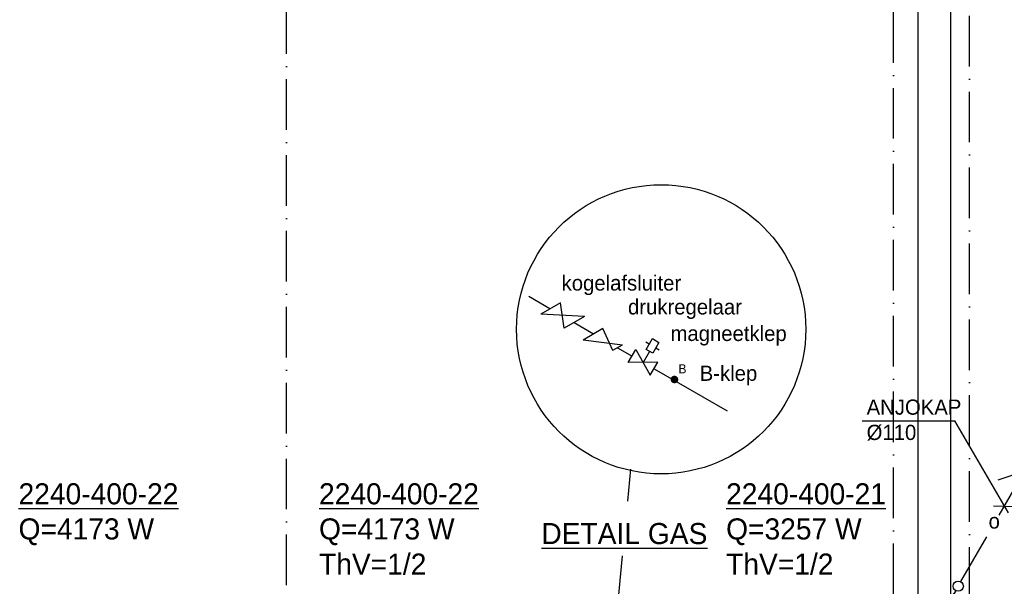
# Model space of a CAD drawing. Extents: x -1448 to 118900, y -195097 to 442500.
# Tile 49 of 103: x 37202 to 48879, y 421578 to 428297. Entities that reach past the tile are written whole.
import ezdxf
from ezdxf.enums import TextEntityAlignment as Align

# ---------------------------------------------------------------- set-up
doc = ezdxf.new("R2010")
doc.units = 0
doc.header["$LTSCALE"] = 100
for name, pattern in [('2322108', [7, 5, -2]), ('2322134', [45, 40, -5]), ('DASHDOT', [9, 6, -1.5, 0, -1.5])]:
    doc.linetypes.add(name, pattern=pattern)
doc.layers.get('0').update_dxf_attribs({"linetype": 'CONTINUOUS'})
for name, color, linetype in [('30MINSCHEIDING', 2, '2322108'), ('AL$7----_STRAMIEN', 1, 'DASHDOT'), ('AL27----_DAKEN', 7, 'CONTINUOUS'), ('BL$2----', 7, 'CONTINUOUS'), ('WI561---', 1, 'CONTINUOUS'), ('WL$1----', 4, 'CONTINUOUS'), ('WL5233--', 4, 'CONTINUOUS'), ('WL541---', 4, 'CONTINUOUS'), ('WL561---', 4, 'CONTINUOUS'), ('WM541---', 1, 'CONTINUOUS')]:
    doc.layers.add(name, color=color, linetype=linetype)
doc.styles.add('BURO-018', font='BUROFONT.shx', dxfattribs={"height": 180})
doc.styles.add('BURO-025', font='BUROFONT.shx', dxfattribs={"height": 250})

# ---------------------------------------------------------------- blocks, each defined once
blk = doc.blocks.new('30483016')
at = {"color": 0, "linetype": 'CONTINUOUS'}
for p, q in [((-0.75, 2.5), (-0.75, 5)), ((-0.75, 5), (0.75, 5)), ((0.75, 5), (0.75, 2.5)), ((-0.75, 3.75), (-1.5, 3.75)), ((0.75, 2.5), (-0.75, 2.5)), ((0, 2.5), (0, 0)), ((0.75, 3.75), (1.5, 3.75)), ((2.5, 1.5), (-2.5, -1.5)), ((-2.5, -1.5), (-2.5, 1.5)), ((-2.5, 1.5), (2.5, -1.5)), ((2.5, -1.5), (2.5, 1.5))]:
    blk.add_line(p, q, dxfattribs=at)
at = {"color": 0, "linetype": 'CONTINUOUS', "style": 'BURO-018', "flags": 1}
blk.add_attdef('W_ID', (0, 0), '', height=1.8, dxfattribs=at)
blk = doc.blocks.new('CVRINFO2')
at = {"color": 0, "linetype": 'CONTINUOUS', "style": 'BURO-025'}
for tag, p in [('CV_TEXT125', (0, 0)), ('CV_TEXT225', (0, -4.17)), ('CV_TEXT325', (0, -8.33)), ('CV_TEXT425', (0, -12.5))]:
    blk.add_attdef(tag, p, '', height=2.5, dxfattribs=at)
blk = doc.blocks.new('LDV4123')
at = {"color": 0, "linetype": 'CONTINUOUS'}
for p, q in [((-0.25, -0.433), (-1.187, -2.057)), ((-1.562, -2.706), (-2.5, -4.33)), ((-5.437, -9.418), (-4.5, -7.794)), ((-6.75, -11.691), (-5.812, -10.068))]:
    blk.add_line(p, q, dxfattribs=at)
blk.add_lwpolyline([(-0.25, -0.433, 0, 1, 0), (-1.5, -2.598, 1, 1, 0)], format="xyseb", dxfattribs=at)
blk.add_circle((0, 0), 0.5, dxfattribs=at)
at = {"color": 0, "linetype": 'CONTINUOUS', "style": 'BURO-018'}
blk.add_attdef('LD_TEXT1', text='', height=1.8, dxfattribs=at).set_placement((-3.5, -6.062), align=Align.MIDDLE)

msp = doc.modelspace()

# ---------------------------------------------------------------- linework, layer by layer
at = {"layer": 'AL$7----_STRAMIEN', "color": 1}
for points in [[(40365.4, 408989.7), (40365.4, 439905.7)], [(47565.4, 402583.9), (47565.4, 439905.7)], [(48465.4, 415142), (48465.4, 439905.7)]]:
    msp.add_lwpolyline(points, dxfattribs=at)
at = {"layer": 'AL27----_DAKEN', "color": 8}
for p, q in [((47855.4, 421482.7), (47855.4, 439182.7)), ((48245.4, 421482.7), (48245.4, 438792.7))]:
    msp.add_line(p, q, dxfattribs=at)
at = {"layer": 'BL$2----', "color": 1}
for p, q in [((47193.5, 423541.2), (48292.6, 423541.2)), ((48930, 422447.6), (48292.6, 423541.2)), ((48749.4, 422533.2), (49006.1, 422523.6))]:
    msp.add_line(p, q, dxfattribs=at)
at = {"layer": 'WL5233--', "color": 2}
for p, q in [((48807.1, 422842.3), (49122.8, 422949)), ((48818, 422421.3), (49122.8, 422949)), ((48362.8, 421633.2), (48670.9, 422166.6))]:
    msp.add_line(p, q, dxfattribs=at)
at = {"layer": 'WL541---', "linetype": '2322134'}
for p, q in [((43237.7, 425020.3), (43489.6, 424872.9)), ((43776, 424707.7), (44007.7, 424573.9)), ((44290.1, 424406.4), (44464.4, 424308.3)), ((44724.2, 424158.3), (45593.5, 423660.2))]:
    msp.add_line(p, q, dxfattribs=at)
at = {"layer": 'WL541---', "color": 2, "linetype": '2322134'}
for p, q in [((43613.5, 424941.4), (43380.6, 424807)), ((43898.7, 424776.8), (43660.2, 424639.1)), ((44115.9, 424633.3), (43883, 424498.8)), ((44347.4, 424439.5), (44232.8, 424373.3))]:
    msp.add_line(p, q, dxfattribs=at)
at = {"layer": 'WL541---', "color": 7}
for p, q in [((44412.8, 422586.2), (44449.6, 422969)), ((43675.9, 414905.4), (44350.7, 421938.3))]:
    msp.add_line(p, q, dxfattribs=at)
msp.add_circle((44809.1, 424626.1), 1714.7, dxfattribs=at)
at = {"layer": 'WM541---', "color": 2}
for p, q in [((43660.2, 424639.1), (43613.5, 424941.4)), ((43898.7, 424776.8), (43380.6, 424807)), ((44235.9, 424373.3), (44115.9, 424633.3)), ((44350.5, 424439.4), (43883, 424498.8))]:
    msp.add_line(p, q, dxfattribs=at)
at = {"layer": 'WM541---', "const_width": 45}
msp.add_lwpolyline([(44944.1, 424030.5, 1), (44989.1, 424030.5, 1)], format="xyb", close=True, dxfattribs=at)

# ---------------------------------------------------------------- block references
at = {"layer": 'WI561---'}
ref = msp.add_blockref('CVRINFO2', (37187.9, 422549.9), dxfattribs=dict(at, xscale=100, yscale=100, zscale=100))
ref.add_attrib('CV_TEXT125', '%%u2240-400-22', (37187.9, 422549.9), dxfattribs={"layer": '0', "color": 2, "linetype": 'CONTINUOUS', "height": 250, "style": 'BURO-025'})
ref.add_attrib('CV_TEXT225', 'Q=4173 W', (37187.9, 422133.3), dxfattribs={"layer": '0', "color": 2, "linetype": 'CONTINUOUS', "height": 250, "style": 'BURO-025'})
ref = msp.add_blockref('CVRINFO2', (40751.5, 422549.9), dxfattribs=dict(at, xscale=100, yscale=100, zscale=100))
ref.add_attrib('CV_TEXT125', '%%u2240-400-22', (40751.5, 422549.9), dxfattribs={"layer": '0', "color": 2, "linetype": 'CONTINUOUS', "height": 250, "style": 'BURO-025'})
ref.add_attrib('CV_TEXT225', 'Q=4173 W', (40751.5, 422133.3), dxfattribs={"layer": '0', "color": 2, "linetype": 'CONTINUOUS', "height": 250, "style": 'BURO-025'})
ref.add_attrib('CV_TEXT325', 'ThV=1/2', (40751.5, 421716.6), dxfattribs={"layer": '0', "color": 2, "linetype": 'CONTINUOUS', "height": 250, "style": 'BURO-025'})
ref = msp.add_blockref('CVRINFO2', (45579.2, 422549.9), dxfattribs=dict(at, xscale=100, yscale=100, zscale=100))
ref.add_attrib('CV_TEXT125', '%%u2240-400-21', (45579.2, 422549.9), dxfattribs={"layer": '0', "color": 2, "linetype": 'CONTINUOUS', "height": 250, "style": 'BURO-025'})
ref.add_attrib('CV_TEXT225', 'Q=3257 W', (45579.2, 422133.3), dxfattribs={"layer": '0', "color": 2, "linetype": 'CONTINUOUS', "height": 250, "style": 'BURO-025'})
ref.add_attrib('CV_TEXT325', 'ThV=1/2', (45579.2, 421716.6), dxfattribs={"layer": '0', "color": 2, "linetype": 'CONTINUOUS', "height": 250, "style": 'BURO-025'})
at = {"layer": 'WL5233--', "color": 2}
ref = msp.add_blockref('LDV4123', (48332.1, 421579.9), dxfattribs=dict(at, xscale=121.5, yscale=121.5, zscale=121.5))
ref.add_attrib('LD_TEXT1', 'o', dxfattribs={"layer": '0', "color": 1, "linetype": 'CONTINUOUS', "height": 145.8, "style": 'BURO-018'}).set_placement((47906.8, 420843.4), align=Align.MIDDLE)
at = {"layer": 'WM541---', "color": 2, "xscale": 60.00000000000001, "yscale": 60.00000000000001, "zscale": 60.00000000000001, "rotation": 330.0000000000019}
msp.add_blockref('30483016', (44594.3, 424233.3), dxfattribs=at)

# ---------------------------------------------------------------- texts
at = {"layer": '30MINSCHEIDING', "color": 1, "style": 'BURO-018'}
for s, p in [('kogelafsluiter', (43628.4, 425084.9)), ('drukregelaar', (44415.9, 424801.6)), ('magneetklep', (44919.8, 424486.7)), ('B-klep', (45266.3, 424014.5))]:
    msp.add_text(s, height=180, dxfattribs=at).set_placement(p)
at = {"layer": 'BL$2----', "color": 1, "style": 'BURO-018'}
for s, p in [('ANJOKAP', (47245.7, 423613)), ('%%C110', (47245.7, 423313))]:
    msp.add_text(s, height=180, dxfattribs=at).set_placement(p)
at = {"layer": 'WL$1----', "color": 1, "style": 'BURO-018'}
msp.add_text('o', height=180, dxfattribs=at).set_placement((48691.9, 422262.4))
at = {"layer": 'WL561---', "color": 2, "style": 'BURO-025'}
msp.add_text('%%uDETAIL GAS', height=250, dxfattribs=at).set_placement((43387.9, 422078.6))
at = {"layer": 'WM541---', "color": 1, "style": 'BURO-018'}
msp.add_text('B', height=108, dxfattribs=at).set_placement((45013.2, 424103.1))

doc.saveas('drawing.dxf')
